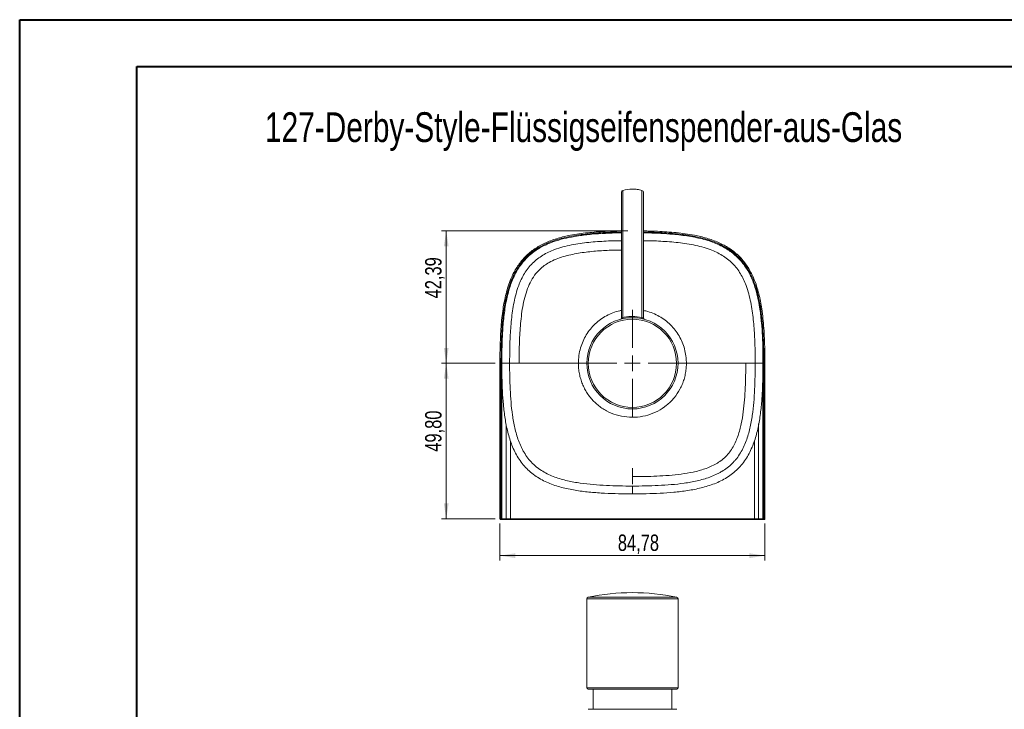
# Model space of a CAD drawing. Header units: millimetres. Extents: x 0 to 420, y 0 to 297.
# Tile 2 of 15: x 0 to 210, y 150 to 297. Entities that reach past the tile are written whole.
import ezdxf

# ---------------------------------------------------------------- set-up
doc = ezdxf.new("R2010")
doc.units = ezdxf.units.MM
doc.styles.add('SLDTEXTSTYLE0', font='TXT', dxfattribs={"width": 0.75})
doc.dimstyles.new('SLDDIMSTYLE0', dxfattribs={"dimtxt": 3.5, "dimasz": 3.302, "dimexe": 0, "dimexo": 0.0625, "dimgap": 0.875, "dimtad": 1, "dimlfac": 1.5, "dimrnd": 1e-09, "dimzin": 12, "dimdsep": 46, "dimtxsty": 'SLDTEXTSTYLE0', "dimsah": 1, "dimcen": 0.09, "dimadec": 0, "dimazin": 3, "dimtfac": 1, "dimtofl": 0, "dimtmove": 0, "dimatfit": 3, "dimfxl": 0, "dimfrac": 2, "dimtolj": 1, "dimtzin": 12, "dimarcsym": 0})

# ---------------------------------------------------------------- blocks, each defined once
blk = doc.blocks.new('_D_3')
at = {"color": 7, "linetype": 'Continuous', "lineweight": 0}
for p, q in [((102.5, 189.7), (102.5, 181.86)), ((159.02, 189.7), (159.02, 181.86)), ((159.02, 182.86), (102.5, 182.86))]:
    blk.add_line(p, q, dxfattribs=at)
for points in [[(102.5, 182.86), (105.8, 182.35), (105.8, 183.37)], [(159.02, 182.86), (155.72, 183.37), (155.72, 182.35)]]:
    blk.add_solid(points, dxfattribs=at)
at = {"color": 7, "linetype": 'Continuous', "lineweight": 0, "insert": (127.65, 187.37), "char_height": 3.5, "attachment_point": 1, "style": 'SLDTEXTSTYLE0'}
blk.add_mtext('84,78', dxfattribs=at)
blk = doc.blocks.new('_D_4')
at = {"color": 7, "linetype": 'Continuous', "lineweight": 0}
for p, q in [((101.5, 223.9), (90.05, 223.9)), ((91.05, 223.9), (91.05, 190.7)), ((101.5, 190.7), (90.05, 190.7))]:
    blk.add_line(p, q, dxfattribs=at)
for points in [[(91.05, 223.9), (90.54, 220.6), (91.56, 220.6)], [(91.05, 190.7), (91.56, 194), (90.54, 194)]]:
    blk.add_solid(points, dxfattribs=at)
at = {"color": 7, "linetype": 'Continuous', "lineweight": 0, "insert": (86.54, 205.04), "char_height": 3.5, "attachment_point": 1, "rotation": 90, "style": 'SLDTEXTSTYLE0'}
blk.add_mtext('49,80', dxfattribs=at)
blk = doc.blocks.new('_D_5')
at = {"color": 7, "linetype": 'Continuous', "lineweight": 0}
for p, q in [((129.76, 252.16), (90.05, 252.16)), ((91.05, 223.9), (91.05, 252.16)), ((101.5, 223.9), (90.05, 223.9))]:
    blk.add_line(p, q, dxfattribs=at)
for points in [[(91.05, 252.16), (90.54, 248.86), (91.56, 248.86)], [(91.05, 223.9), (91.56, 227.2), (90.54, 227.2)]]:
    blk.add_solid(points, dxfattribs=at)
at = {"color": 7, "linetype": 'Continuous', "lineweight": 0, "insert": (86.54, 237.75), "char_height": 3.5, "attachment_point": 1, "rotation": 90, "style": 'SLDTEXTSTYLE0'}
blk.add_mtext('42,39', dxfattribs=at)
blk = doc.blocks.new('SW_CENTERMARKSYMBOL_0')
at = {"color": 0, "linetype": 'Continuous', "lineweight": 0}
for p, q in [((0, 3.33), (0, 11.4)), ((-3.33, 0), (-11.4, 0)), ((0, 0), (-1.67, 0)), ((0, 0), (0, 1.67)), ((0, 0), (0, -1.67)), ((0, 0), (1.67, 0)), ((3.33, 0), (11.4, 0)), ((0, -3.33), (0, -11.4))]:
    blk.add_line(p, q, dxfattribs=at)

msp = doc.modelspace()

# ---------------------------------------------------------------- linework, layer by layer
at = {"color": 7, "linetype": 'Continuous', "lineweight": 40}
for p, q in [((0.07884357, 0.21478016), (0.07884357, 297.21478016)), ((0.07884357, 297.21478016), (420.07884357, 297.21478016)), ((25.07884357, 10.21478016), (25.07884357, 287.21478016)), ((25.07884357, 287.21478016), (410.07884357, 287.21478016))]:
    msp.add_line(p, q, dxfattribs=at)
at = {"color": 7, "linetype": 'Continuous', "lineweight": 15}
for p, q in [((102.4985572, 223.90299751), (102.4985572, 190.70299679)), ((102.4985572, 223.90299751), (102.72864851, 223.90299751)), ((102.93803714, 223.90299751), (102.72864851, 223.90299751)), ((102.72864851, 190.70299679), (102.72864851, 223.90299751)), ((102.90769341, 223.90299751), (104.57314156, 223.90299751)), ((102.93803714, 190.70299679), (102.93803714, 223.90299751)), ((156.94531404, 223.90299751), (158.61076219, 223.90299751)), ((158.58041845, 190.70299679), (158.58041845, 223.90299751)), ((158.58041845, 223.90299751), (158.78980709, 223.90299751)), ((158.78980709, 190.70299679), (158.78980709, 223.90299751)), ((159.0198984, 223.90299751), (158.78980709, 223.90299751)), ((159.0198984, 190.70299679), (159.0198984, 223.90299751)), ((130.7592278, 199.73092242), (130.7592278, 201.50104129)), ((130.7592278, 199.14169325), (130.7592278, 199.73092242)), ((130.7592278, 198.09118871), (130.7592278, 199.14169325)), ((130.7592278, 197.71691127), (130.7592278, 196.05146312)), ((102.86175313, 190.56966368), (102.6318903, 190.56966368)), ((102.72864851, 190.70299679), (102.93803714, 190.70299679)), ((103.06276483, 190.56966368), (102.86175313, 190.56966368)), ((102.93803714, 190.70299679), (103.83164985, 190.70299679)), ((103.95459188, 190.56966368), (103.06276483, 190.56966368)), ((103.83164985, 190.70299679), (104.7537039, 190.70299679)), ((104.7537039, 190.56966368), (103.95459188, 190.56966368)), ((104.7537039, 190.70299679), (156.7647517, 190.70299679)), ((104.7537039, 190.70299679), (104.7537039, 190.56966368)), ((156.7647517, 190.56966368), (104.7537039, 190.56966368)), ((156.7647517, 190.70299679), (157.68680575, 190.70299679)), ((156.7647517, 190.70299679), (156.7647517, 190.56966368)), ((157.56386372, 190.56966368), (156.7647517, 190.56966368)), ((158.45569077, 190.56966368), (157.56386372, 190.56966368)), ((157.68680575, 190.70299679), (158.58041845, 190.70299679)), ((158.65670247, 190.56966368), (158.45569077, 190.56966368)), ((158.58041845, 190.70299679), (158.78980709, 190.70299679)), ((158.88656529, 190.56966368), (158.65670247, 190.56966368)), ((121.02589424, 173.62924202), (121.02589424, 154.67739387)), ((140.49256136, 154.67739387), (140.49256136, 173.62924202)), ((130.7592269, 154.41072766), (121.29256107, 154.41072766)), ((122.35922779, 154.41072766), (122.35922779, 150.07739548)), ((140.22589453, 154.41072766), (130.7592269, 154.41072766)), ((139.15922781, 150.07739548), (139.15922781, 154.41072766)), ((121.29256107, 150.07739548), (140.22589453, 150.07739548))]:
    msp.add_line(p, q, dxfattribs=at)
at = {"color": 8, "linetype": 'Continuous', "lineweight": 15}
for p, q in [((103.83164985, 190.70299679), (103.83164985, 210.87414114)), ((157.68680575, 190.70299679), (157.68680575, 210.99270844)), ((104.7537039, 190.70299679), (104.7537039, 207.28062181)), ((156.7647517, 190.70299679), (156.7647517, 207.3100305)), ((102.4985572, 190.70299679), (102.72864851, 190.70299679)), ((158.78980709, 190.70299679), (159.0198984, 190.70299679)), ((130.75922687, 173.62924202), (121.02589424, 173.62924202)), ((121.3463493, 174.02125184), (130.7592269, 174.02125184)), ((140.49256136, 173.62924202), (130.75922687, 173.62924202)), ((130.7592269, 174.02125184), (140.1721063, 174.02125184)), ((121.02589424, 154.67739387), (130.75922687, 154.67739387)), ((130.75922687, 154.67739387), (140.49256136, 154.67739387))]:
    msp.add_line(p, q, dxfattribs=at)
at = {"color": 7, "linetype": 'Continuous', "lineweight": 15, "flags": 128}
for points in [[(128.72450544, 260.7989556), (128.72450528, 258.71931974), (128.72450513, 256.59488602), (128.72450482, 254.42908668), (128.72450466, 252.22541604), (128.72450451, 249.98743051), (128.7245042, 247.71874362), (128.72450404, 245.42301857), (128.72450389, 243.10396079), (128.72450357, 240.76531543), (128.72450342, 238.41085621), (128.72450311, 236.04438418), (128.72450295, 233.66971899)], [(132.79395451, 233.66971899), (132.79395482, 236.04438294), (132.79395497, 238.41085497), (132.79395528, 240.76531419), (132.79395544, 243.10396079), (132.79395559, 245.42301857), (132.7939559, 247.71874362), (132.79395606, 249.98743051), (132.79395637, 252.22541604), (132.79395652, 254.42908668), (132.79395668, 256.59488602), (132.79395699, 258.71931974), (132.79395715, 260.7989556)], [(128.41140752, 260.29922529), (128.41140736, 258.24526165), (128.41140721, 256.14805235), (128.4114069, 254.01092285), (128.41140674, 251.83725818), (128.41140658, 249.63050796), (128.41140627, 247.39417149), (128.41140612, 245.13179276), (128.41140581, 242.84695798), (128.41140565, 240.5432931), (128.4114055, 238.22444765), (128.41140519, 235.89409976), (128.41140503, 233.55594365)], [(133.10705243, 233.55639193), (133.10705274, 235.89455921), (133.10705289, 238.22491828), (133.10705305, 240.54377366), (133.10705336, 242.84744847), (133.10705352, 245.13228947), (133.10705383, 247.39467565), (133.10705398, 249.63101957), (133.10705414, 251.83777475), (133.10705445, 254.0114419), (133.1070546, 256.14857638), (133.10705476, 258.24578567), (133.10705491, 260.29974931)]]:
    msp.add_lwpolyline(points, dxfattribs=at)
at = {"color": 7, "linetype": 'Continuous', "lineweight": 15}
for radius in [9.73333333, 9.41287879]:
    msp.add_circle((130.7592278, 223.90299751), radius, dxfattribs=at)
for centre, radius, start, end in [((128.1449674, 233.5551443), 0.26658121, 285.161808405, 0.0869325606), ((128.41279435, 233.54793012), 0.33465621, 337.6778418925, 21.341275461), ((133.10566404, 233.54792962), 0.33465726, 158.6587026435, 202.3221060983), ((133.37357185, 233.55517453), 0.26666295, 179.9195893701, 226.7814814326), ((102.63188965, 190.70299751), 0.13333333, 180, 270), ((102.8618703, 190.70288547), 0.13322184, 179.9521228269, 269.949608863), ((103.06721837, 190.69883517), 0.12924824, 178.1548338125, 268.0253558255), ((103.96001057, 190.69800701), 0.12845767, 177.7738580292, 267.5823916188), ((157.55844503, 190.69800701), 0.12845767, 272.4176083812, 2.2261419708), ((158.45123723, 190.69883517), 0.12924824, 271.9746441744, 1.8451661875), ((158.6565853, 190.70288547), 0.13322184, 270.050391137, 0.0478771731), ((158.88656594, 190.70299751), 0.13333333, 270, 0), ((130.7592278, 127.63329572), 47.33333333, 78.5294845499, 101.4705154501), ((121.42589447, 173.62923757), 0.4, 101.4705154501, 180), ((140.09256113, 173.62923757), 0.4, 0, 78.5294845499), ((121.29256113, 154.67739496), 0.26666667, 180, 270), ((140.22589447, 154.67739496), 0.26666667, 270, 0)]:
    msp.add_arc(centre, radius, start, end, dxfattribs=at)
for points, knots in [([(128.41155089, 260.29692085), (128.40931889, 260.40149923), (128.43242017, 260.50593591), (128.5347645, 260.68902485), (128.61758291, 260.76924887), (128.7245055, 260.79895578)], [0, 0, 0, 0, 0.5, 0.5, 1, 1, 1, 1]), ([(128.7245055, 260.79895578), (129.38653785, 260.982892), (130.06385378, 261.07763853), (131.10413747, 261.07789494), (131.44871731, 261.05394896), (132.12752409, 260.96048786), (132.46278474, 260.89096697), (132.79395713, 260.79895539)], [0, 0, 0, 0, 0.5, 0.5, 0.75, 0.75, 1, 1, 1, 1]), ([(132.79395713, 260.79895539), (132.90075046, 260.76928437), (132.98366811, 260.6889926), (133.08587147, 260.50632659), (133.10914204, 260.40142294), (133.10691164, 260.2969204)], [0, 0, 0, 0, 0.5, 0.5, 1, 1, 1, 1]), ([(102.4985572, 223.90299751), (102.50327649, 224.86998607), (102.51271759, 226.80447841), (102.59975698, 229.40518878), (102.73719047, 231.67341937), (102.91118218, 233.60883873), (103.13992612, 235.42268207), (103.43137632, 237.14224118), (103.78854023, 238.76473116), (104.24455736, 240.368962), (104.76730509, 241.79447729), (105.33648153, 243.03807286), (105.92342319, 244.1049903), (106.60066231, 245.12680334), (107.36529589, 246.08389841), (108.21517536, 246.96584935), (109.14304998, 247.76529267), (110.14766733, 248.48300619), (111.23703804, 249.12700025), (112.40193333, 249.69402638), (114.04971886, 250.35049176), (115.76688826, 250.8483851), (117.6845798, 251.2618368), (119.35210893, 251.53945289), (121.81753882, 251.84181788), (124.50949578, 252.02846778), (126.9156985, 252.12474093), (128.08007907, 252.13439652), (128.41140674, 252.13714405)], [0, 0, 0, 0, 0.0634882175, 0.1270102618, 0.1708191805, 0.2126716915, 0.2545749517, 0.2908202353, 0.3271472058, 0.3635995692, 0.4002433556, 0.4267157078, 0.4533269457, 0.4801121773, 0.5071041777, 0.5336451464, 0.5604137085, 0.587404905, 0.6146011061, 0.6434074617, 0.6723783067, 0.73097501, 0.7605035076, 0.8011665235, 0.841913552, 0.9235501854, 0.9782459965, 1, 1, 1, 1]), ([(159.0198984, 223.90299751), (159.01524346, 224.86999258), (159.00670366, 226.64401316), (158.92820659, 229.14424532), (158.8051613, 231.36290756), (158.62486206, 233.45892114), (158.38694, 235.37303847), (158.08708026, 237.14224062), (157.7299151, 238.76473131), (157.27389831, 240.36896196), (156.7511505, 241.7944773), (156.18197407, 243.03807286), (155.59503241, 244.10499031), (154.91779329, 245.12680334), (154.15316045, 246.08389751), (153.30328186, 246.96584765), (152.37540818, 247.76529027), (151.37078949, 248.48300403), (150.27996196, 249.12786177), (149.1118951, 249.69619728), (147.46185361, 250.35278556), (145.74617241, 250.84961954), (143.79099027, 251.27100448), (141.38758869, 251.66629479), (138.74621131, 251.92125834), (136.09492584, 252.06407636), (134.43506254, 252.1264891), (133.43837867, 252.13448574), (133.10705414, 252.13714405)], [0, 0, 0, 0, 0.063488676, 0.1164744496, 0.1642203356, 0.2093678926, 0.2545765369, 0.2908220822, 0.327149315, 0.3636019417, 0.4002459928, 0.4267185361, 0.4533299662, 0.4801153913, 0.5071075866, 0.5336486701, 0.5604174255, 0.587408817, 0.614605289, 0.6435228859, 0.6726067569, 0.7311198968, 0.7605088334, 0.8039108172, 0.8909607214, 0.9345599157, 0.9782459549, 1, 1, 1, 1]), ([(128.41140674, 251.73223728), (128.23361655, 251.73082822), (127.09490074, 251.72180345), (124.993347, 251.64157711), (122.10832818, 251.45658969), (119.69833907, 251.18127448), (117.52290253, 250.81839336), (115.57962458, 250.38442419), (113.76813051, 249.81091528), (112.33189169, 249.2118565), (111.24831051, 248.66603251), (110.20423781, 248.03035181), (109.21357119, 247.29915761), (108.29007088, 246.47125497), (107.44402341, 245.54844791), (106.68367298, 244.53697906), (105.97146907, 243.38084494), (105.32950213, 242.08146373), (104.7709574, 240.64570359), (104.3158264, 239.15951641), (103.93964162, 237.59398017), (103.63706237, 235.95909277), (103.31993439, 233.69575293), (103.07305951, 230.83236852), (102.92755598, 227.37482355), (102.91431679, 225.06071316), (102.90769341, 223.90299751)], [0, 0, 0, 0, 0.0118400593, 0.0758335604, 0.1400152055, 0.2043333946, 0.2372560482, 0.2868592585, 0.3368145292, 0.3635517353, 0.3904191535, 0.4175343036, 0.4448570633, 0.4722985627, 0.5000000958, 0.5280955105, 0.5564369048, 0.590310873, 0.6244614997, 0.658921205, 0.6937412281, 0.7316298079, 0.7695989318, 0.8459007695, 0.9229064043, 1, 1, 1, 1]), ([(158.61076219, 223.90299751), (158.6062415, 224.86345736), (158.59719773, 226.78488785), (158.50069121, 229.66891241), (158.31201806, 232.55391318), (158.02354773, 235.087552), (157.65069883, 237.26216953), (157.20301381, 239.20170996), (156.66688264, 240.89481195), (156.06749958, 242.3317066), (155.5213205, 243.41562626), (154.88570457, 244.45921042), (154.15465514, 245.44957522), (153.32582886, 246.37394806), (152.40222251, 247.2202411), (151.39113012, 247.97986764), (150.23640872, 248.69108612), (148.9376937, 249.33272333), (147.50039915, 249.89186428), (146.01415077, 250.34682599), (144.44859241, 250.72287762), (142.81532341, 251.0251857), (141.11966177, 251.2626654), (139.12298891, 251.47107597), (136.82547067, 251.62443109), (134.72230652, 251.7133606), (133.48205237, 251.72373394), (133.10705414, 251.72687037)], [0, 0, 0, 0, 0.0639588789, 0.127951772, 0.1921328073, 0.2564503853, 0.297661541, 0.338998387, 0.3889326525, 0.4156992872, 0.4426065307, 0.4696818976, 0.4969741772, 0.5244635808, 0.552230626, 0.5802613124, 0.6085529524, 0.6424265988, 0.6765769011, 0.7111458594, 0.7458559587, 0.7837441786, 0.8217129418, 0.8598504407, 0.9174067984, 0.9750274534, 1, 1, 1, 1]), ([(128.41154834, 233.55554903), (128.40901563, 233.55163324), (128.44129255, 233.56384502), (128.55646383, 233.60838232), (128.63665046, 233.63910945), (128.72450291, 233.66971928)], [0, 0, 0, 0, 0.5, 0.5, 1, 1, 1, 1]), ([(128.72450291, 233.66971928), (129.05628839, 233.74234426), (129.39235721, 233.79737615), (129.90302173, 233.85281846), (130.07433926, 233.86677249), (130.41922121, 233.8853871), (130.59299783, 233.8900076), (131.45450951, 233.88945737), (132.13055824, 233.81493076), (132.79395455, 233.6697189)], [0, 0, 0, 0, 0.25, 0.25, 0.375, 0.375, 0.5, 0.5, 1, 1, 1, 1]), ([(132.79395455, 233.6697189), (132.88192249, 233.63906881), (132.96162557, 233.60852426), (133.07762319, 233.56366732), (133.10944561, 233.55162691), (133.1069091, 233.55554859)], [0, 0, 0, 0, 0.5, 0.5, 1, 1, 1, 1]), ([(133.27220697, 233.30629208), (133.27499689, 233.3055604), (133.29525556, 233.3002474), (133.29595856, 233.29997153), (133.30722567, 233.29687718), (133.30196447, 233.29833909), (133.30075526, 233.29867834), (133.29762266, 233.29957937), (133.29037455, 233.30177887), (133.25513533, 233.31432016), (133.21633336, 233.3313819), (133.19486005, 233.35908238), (133.19238408, 233.36227637)], [0, 0, 0, 0, 0.0578396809, 0.4199947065, 0.5975763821, 0.6047249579, 0.6089470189, 0.6150252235, 0.6368753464, 0.6776437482, 0.9628309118, 1, 1, 1, 1]), ([(130.7592278, 196.05146212), (128.77840025, 196.05146212), (126.79947112, 196.08464308), (123.83687035, 196.23566433), (122.85032921, 196.30335108), (120.88008105, 196.48825984), (119.8951908, 196.60593457), (117.93483598, 196.91336096), (116.96354041, 197.10299513), (115.52578281, 197.4650398), (115.04977579, 197.59884722), (114.10563049, 197.89828586), (113.63611818, 198.06443969), (112.25186038, 198.6169444), (111.36814003, 199.05469786), (110.11814779, 199.84546284), (109.71411895, 200.13147297), (108.9344687, 200.75390347), (108.5646056, 201.08592214), (107.5248809, 202.13422319), (106.92020636, 202.90669365), (106.13355809, 204.1655305), (105.89059283, 204.6035144), (105.45091219, 205.49087712), (105.25275616, 205.94227933), (104.71199104, 207.31560731), (104.42284642, 208.25656952), (104.06445583, 209.69483333), (103.95736601, 210.17972976), (103.76574041, 211.15099633), (103.68119041, 211.63749539), (103.45444242, 213.09906054), (103.33882871, 214.07617017), (103.15661534, 216.03415716), (103.08981279, 217.01501892), (102.94061647, 219.96154083), (102.9076924, 221.93100373), (102.9076924, 223.90299751)], [0, 0, 0, 0, 0.125, 0.125, 0.1875, 0.1875, 0.25, 0.25, 0.3125, 0.3125, 0.34375, 0.34375, 0.375, 0.375, 0.4375, 0.4375, 0.46875, 0.46875, 0.5, 0.5, 0.5625, 0.5625, 0.59375, 0.59375, 0.625, 0.625, 0.6875, 0.6875, 0.71875, 0.71875, 0.75, 0.75, 0.8125, 0.8125, 0.875, 0.875, 1, 1, 1, 1]), ([(119.24253544, 223.90299751), (116.7879519, 223.90299751), (114.33715159, 223.90299751), (109.44659831, 223.90299751), (107.00682492, 223.90299751), (104.57314076, 223.90299751)], [0, 0, 0, 0, 0.5, 0.5, 1, 1, 1, 1]), ([(130.7592278, 197.71694511), (128.90622419, 197.71694511), (127.05311326, 197.74625716), (124.27580727, 197.87825026), (123.34999193, 197.93710985), (121.49933808, 198.09792842), (120.57409006, 198.19964135), (118.72473604, 198.46692724), (117.80440266, 198.63168478), (115.98406046, 199.05391279), (115.08251675, 199.31095969), (113.75141225, 199.80496057), (113.31415585, 199.98687315), (112.461327, 200.38997152), (112.04500536, 200.61148002), (111.23655141, 201.10053422), (110.84422293, 201.368399), (110.27734208, 201.81040946), (110.09207615, 201.96450107), (109.73483655, 202.28153677), (109.56209773, 202.4450604), (108.72794721, 203.28723191), (108.15596338, 204.03968395), (107.54680304, 205.06150349), (107.4298993, 205.27047051), (107.20855077, 205.69121197), (107.10379221, 205.90344584), (106.80552441, 206.54502526), (106.62796922, 206.97908265), (106.1458209, 208.29673045), (105.89209489, 209.19559274), (105.57841771, 210.56354145), (105.48526173, 211.02278362), (105.31913736, 211.93978363), (105.24588878, 212.3984468), (105.04907762, 213.77520162), (104.94905163, 214.69413885), (104.79063131, 216.53303137), (104.73259103, 217.45333738), (104.60220531, 220.21500847), (104.5731754, 222.05878381), (104.5731754, 223.90299751)], [0, 0, 0, 0, 0.125, 0.125, 0.1875, 0.1875, 0.25, 0.25, 0.3125, 0.3125, 0.375, 0.375, 0.40625, 0.40625, 0.4375, 0.4375, 0.46875, 0.46875, 0.484375, 0.484375, 0.5, 0.5, 0.5625, 0.5625, 0.578125, 0.578125, 0.59375, 0.59375, 0.625, 0.625, 0.6875, 0.6875, 0.71875, 0.71875, 0.75, 0.75, 0.8125, 0.8125, 0.875, 0.875, 1, 1, 1, 1]), ([(142.27592072, 223.90299751), (142.27545671, 223.823215), (142.27452855, 223.66362612), (142.26696441, 223.42427249), (142.25488265, 223.18494728), (142.2378382, 222.94564556), (142.18872572, 222.40864668), (142.06408363, 221.57882569), (141.78636381, 220.47543171), (141.40386395, 219.40562784), (140.75927134, 218.0440978), (139.70742843, 216.47279371), (138.09805587, 214.88049891), (136.19861906, 213.63670635), (134.08722463, 212.78835585), (131.83897172, 212.36191706), (129.54954011, 212.37453528), (127.30712499, 212.82506661), (125.55251555, 213.55321951), (124.26161994, 214.32997149), (123.35826943, 215.00461091), (122.52560296, 215.76635007), (121.89966255, 216.46771182), (121.44447374, 217.06120481), (121.12743344, 217.5197992), (120.83307773, 217.99407577), (120.56166077, 218.4835676), (120.31384184, 218.98667828), (120.0906175, 219.50198007), (119.89252431, 220.02839598), (119.71994326, 220.5647749), (119.57312949, 221.10921618), (119.45276741, 221.65996222), (119.35886647, 222.2163421), (119.29225839, 222.77696339), (119.25034624, 223.33980038), (119.24513652, 223.71544713), (119.24253544, 223.90299751)], [0, 0, 0, 0, 0.0066098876, 0.0132217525, 0.019838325, 0.0264623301, 0.0330964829, 0.0645139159, 0.0958602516, 0.1272253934, 0.1584852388, 0.2205036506, 0.2827723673, 0.3448112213, 0.4073741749, 0.4700897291, 0.5332294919, 0.5958716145, 0.6584429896, 0.68952058, 0.7205230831, 0.7516930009, 0.7828675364, 0.7982634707, 0.8136412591, 0.8290384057, 0.8444922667, 0.8599951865, 0.8754861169, 0.8910011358, 0.9065770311, 0.9221516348, 0.9377020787, 0.9532663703, 0.9688804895, 0.9844628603, 1, 1, 1, 1]), ([(158.61076319, 223.90299751), (158.61076319, 221.92216996), (158.57758222, 219.94324084), (158.42656098, 216.98064006), (158.35887423, 215.99409892), (158.17396547, 214.02385076), (158.05629074, 213.03896051), (157.74886435, 211.07860569), (157.55923018, 210.10731012), (157.19718551, 208.66955252), (157.06337809, 208.1935455), (156.76393945, 207.2494002), (156.59778562, 206.77988789), (156.04528091, 205.39563009), (155.60752745, 204.51190974), (154.81676246, 203.2619175), (154.53075234, 202.85788866), (153.90832184, 202.07823841), (153.57630317, 201.70837531), (152.52800212, 200.66865061), (151.75553166, 200.06397607), (150.49669481, 199.2773278), (150.05871091, 199.03436254), (149.17134819, 198.5946819), (148.71994598, 198.39652587), (147.346618, 197.85576075), (146.40565579, 197.56661613), (144.96739198, 197.20822554), (144.48249555, 197.10113572), (143.51122898, 196.90951012), (143.02472992, 196.82496012), (141.56316477, 196.59821213), (140.58605514, 196.48259842), (138.62806815, 196.30038505), (137.64720639, 196.2335825), (134.70068448, 196.08438618), (132.73122158, 196.05146212), (130.7592278, 196.05146212)], [0, 0, 0, 0, 0.125, 0.125, 0.1875, 0.1875, 0.25, 0.25, 0.3125, 0.3125, 0.34375, 0.34375, 0.375, 0.375, 0.4375, 0.4375, 0.46875, 0.46875, 0.5, 0.5, 0.5625, 0.5625, 0.59375, 0.59375, 0.625, 0.625, 0.6875, 0.6875, 0.71875, 0.71875, 0.75, 0.75, 0.8125, 0.8125, 0.875, 0.875, 1, 1, 1, 1]), ([(156.9452802, 223.90299751), (156.9452802, 222.04999391), (156.91596815, 220.19688297), (156.78397505, 217.41957698), (156.72511546, 216.49376165), (156.56429689, 214.64310779), (156.46258396, 213.71785977), (156.19529807, 211.86850576), (156.03054053, 210.94817237), (155.60831252, 209.12783017), (155.35126562, 208.22628646), (154.85726474, 206.89518196), (154.67535216, 206.45792556), (154.27225379, 205.60509671), (154.05074529, 205.18877507), (153.56169109, 204.38032112), (153.29382631, 203.98799265), (152.85181585, 203.42111179), (152.69772424, 203.23584586), (152.38068854, 202.87860626), (152.21716491, 202.70586744), (151.3749934, 201.87171692), (150.62254136, 201.29973309), (149.60072182, 200.69057276), (149.3917548, 200.57366901), (148.97101334, 200.35232048), (148.75877947, 200.24756192), (148.11720005, 199.94929412), (147.68314266, 199.77173893), (146.36549486, 199.28959061), (145.46663257, 199.0358646), (144.09868386, 198.72218742), (143.63944169, 198.62903144), (142.72244167, 198.46290707), (142.26377851, 198.38965849), (140.88702369, 198.19284733), (139.96808645, 198.09282134), (138.12919394, 197.93440102), (137.20888793, 197.87636074), (134.44721684, 197.74597502), (132.6034415, 197.71694511), (130.7592278, 197.71694511)], [0, 0, 0, 0, 0.125, 0.125, 0.1875, 0.1875, 0.25, 0.25, 0.3125, 0.3125, 0.375, 0.375, 0.40625, 0.40625, 0.4375, 0.4375, 0.46875, 0.46875, 0.484375, 0.484375, 0.5, 0.5, 0.5625, 0.5625, 0.578125, 0.578125, 0.59375, 0.59375, 0.625, 0.625, 0.6875, 0.6875, 0.71875, 0.71875, 0.75, 0.75, 0.8125, 0.8125, 0.875, 0.875, 1, 1, 1, 1]), ([(130.7592278, 199.73092195), (132.49602063, 199.73092195), (134.23190672, 199.75689301), (136.83304728, 199.87285619), (137.69965034, 199.92422146), (139.43155272, 200.06429419), (140.2948308, 200.1523971), (142.01026545, 200.38158488), (142.8629748, 200.52187828), (144.55284873, 200.88223637), (145.39026317, 201.10101887), (146.62783146, 201.52440318), (147.03796049, 201.68200736), (147.8351044, 202.03230261), (148.22366967, 202.22563158), (148.97662839, 202.65620784), (149.34100063, 202.89349365), (149.86576843, 203.28901411), (150.03721918, 203.42780333), (150.36656179, 203.71443255), (150.52520683, 203.86280692), (151.28844943, 204.62985269), (151.80227175, 205.3247406), (152.66893116, 206.84968249), (153.00724521, 207.64931637), (153.42585613, 208.87824008), (153.55041861, 209.29324064), (153.77527479, 210.13192751), (153.87573339, 210.55631503), (154.14696018, 211.83489392), (154.28657156, 212.69045683), (154.51408805, 214.40556918), (154.6011375, 215.26518458), (154.73955672, 216.98716625), (154.7904463, 217.84956955), (154.90539617, 220.43968754), (154.93130336, 222.17034382), (154.93130336, 223.90299751)], [0, 0, 0, 0, 0.125, 0.125, 0.1875, 0.1875, 0.25, 0.25, 0.3125, 0.3125, 0.375, 0.375, 0.40625, 0.40625, 0.4375, 0.4375, 0.46875, 0.46875, 0.484375, 0.484375, 0.5, 0.5, 0.5625, 0.5625, 0.625, 0.625, 0.65625, 0.65625, 0.6875, 0.6875, 0.75, 0.75, 0.8125, 0.8125, 0.875, 0.875, 1, 1, 1, 1]), ([(156.94531489, 223.90299751), (154.51803784, 223.90299751), (152.08118782, 223.90299751), (147.19003552, 223.90299751), (144.73432353, 223.90299751), (142.27592072, 223.90299751)], [0, 0, 0, 0, 0.5, 0.5, 1, 1, 1, 1])]:
    msp.add_open_spline(points, degree=3, knots=knots, dxfattribs=at)
at = {"color": 8, "linetype": 'Continuous', "lineweight": 15}
for points, knots in [([(102.72864851, 223.90299751), (102.73373119, 224.93427382), (102.74389611, 226.99673688), (102.8523044, 229.93349076), (103.041669, 232.7105275), (103.33982686, 235.32134994), (103.75910429, 237.66813636), (104.28568107, 239.74134964), (104.89749375, 241.53452588), (105.67922932, 243.25107554), (106.65889078, 244.85111496), (107.75435896, 246.19982761), (108.92445415, 247.29902166), (110.10333388, 248.1844983), (111.55016912, 249.05281161), (113.2862675, 249.83439989), (115.29832675, 250.49047423), (117.7584912, 251.06659824), (120.66331159, 251.50517405), (124.00989927, 251.77373148), (126.59492297, 251.89178049), (128.06674864, 251.90413889), (128.41140674, 251.90703286)], [0, 0, 0, 0, 0.0682556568, 0.1365053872, 0.1944712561, 0.2524518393, 0.310351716, 0.352112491, 0.3939191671, 0.4355943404, 0.4766935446, 0.5177689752, 0.5501907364, 0.5827210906, 0.6151703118, 0.6616915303, 0.7083936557, 0.7550412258, 0.8287872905, 0.9025818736, 0.9771875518, 1, 1, 1, 1]), ([(128.41140658, 250.05854878), (127.94982742, 250.05429504), (126.24361343, 250.03857118), (123.29538161, 249.88738725), (120.19596438, 249.58178471), (117.74120584, 249.16522658), (115.92563977, 248.74413472), (114.29536633, 248.22867249), (112.86681408, 247.63179623), (111.63287442, 246.97472359), (110.48040237, 246.18992626), (109.42640913, 245.26582166), (108.49892816, 244.21598751), (107.70492814, 243.05892739), (107.04062873, 241.81818797), (106.43691945, 240.37721041), (105.91858358, 238.73930853), (105.49611739, 236.91744733), (105.07980622, 234.45887601), (104.77056524, 231.35601963), (104.59629142, 227.62854638), (104.58085148, 225.14376907), (104.57314156, 223.90299751)], [0, 0, 0, 0, 0.0326355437, 0.1206363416, 0.2086383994, 0.2526518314, 0.2965929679, 0.3403169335, 0.3733711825, 0.4059284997, 0.4389940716, 0.4717302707, 0.5047765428, 0.5377741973, 0.5707239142, 0.6041100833, 0.6481030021, 0.6920158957, 0.736242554, 0.8243270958, 0.912277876, 1, 1, 1, 1]), ([(156.94531404, 223.90299751), (156.93755144, 225.14732548), (156.92202383, 227.63636724), (156.74714429, 231.36691874), (156.43757905, 234.46625276), (156.02153554, 236.92102104), (155.60034366, 238.73658585), (155.08490693, 240.36685903), (154.48802556, 241.79541122), (153.83095414, 243.02935089), (153.04615648, 244.18182294), (152.12205198, 245.23581617), (151.07221777, 246.16329716), (149.91515748, 246.95729732), (148.67441755, 247.62159694), (147.23344038, 248.22530187), (145.59553925, 248.74366398), (143.77367588, 249.16602525), (141.31511564, 249.58286036), (138.21217499, 249.88812438), (135.26702532, 250.03880178), (133.56507607, 250.05445145), (133.10705398, 250.05866303)], [0, 0, 0, 0, 0.0879735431, 0.1759743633, 0.2639764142, 0.3079898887, 0.3519309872, 0.3956549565, 0.4287092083, 0.4612665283, 0.4943321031, 0.5270683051, 0.56011458, 0.5931122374, 0.6260619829, 0.659448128, 0.7034410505, 0.7473539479, 0.79158061, 0.8796651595, 0.9676159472, 1, 1, 1, 1]), ([(158.78980709, 223.90299751), (158.78472441, 224.93427382), (158.77455949, 226.99673688), (158.6661512, 229.93349076), (158.4767866, 232.7105275), (158.17862874, 235.32134994), (157.75935131, 237.66813636), (157.23277453, 239.74134964), (156.62096184, 241.53452588), (155.83922628, 243.25107554), (154.85956481, 244.85111496), (153.76409664, 246.19982761), (152.59400145, 247.29902166), (151.41512172, 248.1844983), (149.96828647, 249.05281161), (148.2321881, 249.83439989), (146.22012885, 250.49047423), (143.7599644, 251.06659824), (140.85514401, 251.50517405), (137.50855632, 251.7737315), (134.92353438, 251.89178038), (133.45171048, 251.90413888), (133.10705414, 251.90703286)], [0, 0, 0, 0, 0.0682556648, 0.1365054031, 0.1944712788, 0.2524518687, 0.3103517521, 0.352112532, 0.393919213, 0.4355943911, 0.4766936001, 0.5177690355, 0.5501908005, 0.5827211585, 0.6151703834, 0.6616916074, 0.7083937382, 0.7550413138, 0.828787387, 0.9025819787, 0.9771876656, 1, 1, 1, 1]), ([(106.58715271, 223.90299751), (106.59492991, 225.23772082), (106.610482, 227.90677206), (106.79258367, 231.2493423), (107.05466474, 233.92615518), (107.34484355, 235.9377348), (107.77287453, 237.92276119), (108.35630352, 239.79834224), (109.1271623, 241.5326897), (110.01492955, 242.91079123), (110.988142, 243.96694938), (111.93893214, 244.75864313), (113.09436611, 245.50000701), (114.46102759, 246.14238528), (116.01699415, 246.67619298), (118.14699742, 247.20969458), (120.85969452, 247.66313925), (124.14997075, 247.95056751), (126.67109076, 248.04846606), (128.09269808, 248.05565827), (128.41140643, 248.05727068)], [0, 0, 0, 0, 0.1019631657, 0.203896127, 0.2555960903, 0.3074102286, 0.3590795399, 0.4105814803, 0.4571936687, 0.5037066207, 0.5350648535, 0.5665741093, 0.5979713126, 0.639698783, 0.6816014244, 0.7234616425, 0.8073307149, 0.8913919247, 0.9756512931, 1, 1, 1, 1]), ([(128.41140519, 235.16602778), (128.29229609, 235.14734279), (127.67691934, 235.05080684), (126.6017483, 234.68678241), (125.22369778, 234.07459647), (123.94426334, 233.27217585), (122.7840729, 232.31301646), (121.76300233, 231.20732684), (120.89599919, 229.97315034), (120.19848327, 228.63386479), (119.66641642, 227.16198695), (119.31125762, 225.57649526), (119.26548849, 224.46182718), (119.24254251, 223.90299751)], [0, 0, 0, 0, 0.02296412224, 0.11864405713, 0.21483914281, 0.31005977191, 0.40536266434, 0.50092659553, 0.59596611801, 0.69197185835, 0.7877636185, 0.8935970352, 1, 1, 1, 1]), ([(142.27591433, 223.90299751), (142.2639919, 224.30244968), (142.23695279, 225.20837527), (141.99520267, 226.60070635), (141.55711959, 228.05240266), (140.93301748, 229.42883226), (140.1354605, 230.70923907), (139.17639854, 231.87050916), (138.07189819, 232.892125), (136.83864016, 233.76215677), (135.49872024, 234.45411437), (134.24526384, 234.93257998), (133.42930584, 235.09663439), (133.10705258, 235.16142581)], [0, 0, 0, 0, 0.0760955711, 0.1725786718, 0.2682422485, 0.3644181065, 0.4597014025, 0.5549020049, 0.6505627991, 0.7456041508, 0.841558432, 0.9374253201, 1, 1, 1, 1]), ([(119.24254251, 223.90299751), (119.48064483, 223.90299751), (119.83881555, 223.90299751), (120.31411907, 223.90299751), (120.67245377, 223.90299751), (120.92481911, 223.90299751), (121.04791517, 223.90299751), (121.05782929, 223.90299751)], [0, 0, 0, 0, 0.384501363, 0.5783947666, 0.7736285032, 0.9817681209, 1, 1, 1, 1]), ([(140.4798575, 223.90299751), (140.52687303, 223.90299751), (140.66571812, 223.90299751), (140.91188334, 223.90299751), (141.31415212, 223.90299751), (141.77207629, 223.90299751), (142.12842039, 223.90299751), (142.27591433, 223.90299751)], [0, 0, 0, 0, 0.0849173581, 0.2507758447, 0.4179989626, 0.7591046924, 1, 1, 1, 1])]:
    msp.add_open_spline(points, degree=3, knots=knots, dxfattribs=at)

# ---------------------------------------------------------------- block references
at = {"color": 7, "linetype": 'Continuous', "lineweight": 0}
msp.add_blockref('SW_CENTERMARKSYMBOL_0', (130.7592278, 223.90299751), dxfattribs=at)

# ---------------------------------------------------------------- texts
at = {"color": 7, "linetype": 'Continuous', "lineweight": 0, "insert": (52.38932432, 277.4655159), "char_height": 6.35, "attachment_point": 1, "style": 'SLDTEXTSTYLE0'}
msp.add_mtext('127-Derby-Style-Flüssigseifenspender-aus-Glas', dxfattribs=at)

# ---------------------------------------------------------------- dimensions: what is measured, and where the dimension line sits
at = {"color": 7, "linetype": 'Continuous', "lineweight": 0}
for base, p2, picture, middle in [((91.04881158, 252.16366899), (130.7592278, 252.16366899), '_D_5', (91.04881158, 243.57365989)), ((91.04881158, 190.70299751), (102.49855632, 190.70299751), '_D_4', (91.04881158, 210.86351865))]:
    dim = msp.add_linear_dim(base=base, p1=(102.49855632, 223.90299751), p2=p2, angle=90, dimstyle='SLDDIMSTYLE0', dxfattribs=at)
    dim.commit()
    dim.dimension.update_dxf_attribs({"geometry": picture, "text_midpoint": middle, "dimtype": 160})
dim = msp.add_linear_dim(base=(102.49855632, 182.85708863), p1=(159.01989928, 190.70299751), p2=(102.49855632, 190.70299751), dimstyle='SLDDIMSTYLE0', dxfattribs=at)
dim.commit()
dim.dimension.update_dxf_attribs({"geometry": '_D_3', "text_midpoint": (133.47154467, 182.85708863), "dimtype": 160})

doc.saveas('drawing.dxf')
